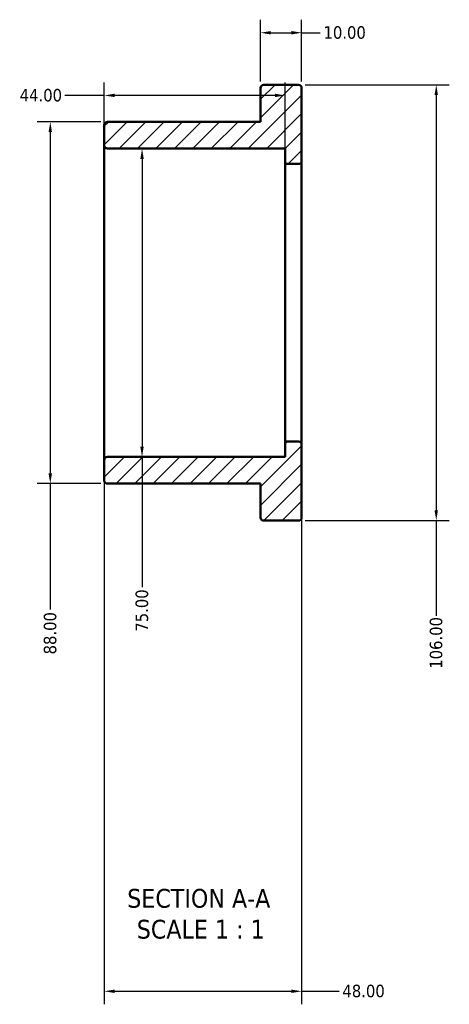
# Model space of a CAD drawing. Header units: millimetres. Extents: x -28 to 906, y -508 to 825.
# Tile 1 of 5: x 322 to 427, y -508 to -269. Entities that reach past the tile are written whole.
import ezdxf

# ---------------------------------------------------------------- set-up
doc = ezdxf.new("R2010")
doc.units = ezdxf.units.MM
for name, color, linetype, lineweight in [('Dimension (ANSI)', 7, 'Continuous', 25), ('Hatch (ANSI)', 7, 'Continuous', 18), ('Symbol (ANSI)', 7, 'Continuous', 25), ('Visible (ANSI)', 7, 'Continuous', 50)]:
    doc.layers.add(name, color=color, linetype=linetype, lineweight=lineweight)
doc.styles.add('Label Text (ANSI)', font='tahoma.ttf')
doc.styles.add('Note Text (ANSI)', font='tahoma.ttf')
doc.dimstyles.new('Default - mm (ANSI)', dxfattribs={"dimtxt": 3.048, "dimasz": 2.5, "dimexe": 3.175, "dimexo": 1.6002, "dimgap": 0.8, "dimtad": 0, "dimtoh": 1, "dimrnd": 1e-08, "dimzin": 4, "dimdsep": 46, "dimtxsty": 'Note Text (ANSI)', "dimcen": 0.09, "dimdle": 10, "dimclrd": 256, "dimclre": 256, "dimclrt": 256, "dimadec": 1, "dimazin": 1, "dimtfac": 1, "dimtofl": 0, "dimtmove": 0, "dimatfit": 3, "dimfxl": 1, "dimtolj": 1, "dimtzin": 4, "dimlwd": -1, "dimlwe": -1, "dimarcsym": 0})

# ---------------------------------------------------------------- blocks, each defined once
blk = doc.blocks.new('*D7')
at = {"layer": 'Defpoints', "color": 0, "transparency": 16777216}
for p in [(343.78, -293.48), (329.89, -381.48), (343.78, -381.48)]:
    blk.add_point(p, dxfattribs=at)
at = {"layer": 'Dimension (ANSI)', "transparency": 16777216}
for p, q in [((342.18, -293.48), (326.71, -293.48)), ((329.89, -295.98), (329.89, -378.98)), ((342.18, -381.48), (326.71, -381.48)), ((329.89, -381.48), (329.89, -412.12))]:
    blk.add_line(p, q, dxfattribs=at)
for points in [[(329.47, -295.98), (330.31, -295.98), (329.89, -293.48)], [(329.47, -378.98), (330.31, -378.98), (329.89, -381.48)]]:
    blk.add_solid(points, dxfattribs=at)
at = {"layer": 'Dimension (ANSI)', "transparency": 16777216, "insert": (328.3, -423.03), "char_height": 3.048, "attachment_point": 1, "rotation": 90, "style": 'Note Text (ANSI)'}
blk.add_mtext('\\A1;88.00', dxfattribs=at)
blk = doc.blocks.new('*D8')
at = {"layer": 'Defpoints', "color": 0, "transparency": 16777216}
for p in [(391.03, -371.98), (343.03, -375.73), (391.03, -504.98)]:
    blk.add_point(p, dxfattribs=at)
at = {"layer": 'Dimension (ANSI)', "transparency": 16777216}
for p, q in [((391.03, -373.58), (391.03, -508.15)), ((343.03, -377.33), (343.03, -508.15)), ((345.53, -504.98), (388.53, -504.98)), ((391.03, -504.98), (400.15, -504.98))]:
    blk.add_line(p, q, dxfattribs=at)
for points in [[(345.53, -504.56), (345.53, -505.39), (343.03, -504.98)], [(388.53, -504.56), (388.53, -505.39), (391.03, -504.98)]]:
    blk.add_solid(points, dxfattribs=at)
at = {"layer": 'Dimension (ANSI)', "transparency": 16777216, "insert": (400.95, -503.38), "char_height": 3.048, "attachment_point": 1, "style": 'Note Text (ANSI)'}
blk.add_mtext('\\A1;48.00', dxfattribs=at)
blk = doc.blocks.new('*D9')
at = {"layer": 'Defpoints', "color": 0, "transparency": 16777216}
for p in [(391.03, -271.8), (381.03, -285.23), (391.03, -285.23)]:
    blk.add_point(p, dxfattribs=at)
at = {"layer": 'Dimension (ANSI)', "transparency": 16777216}
for p, q in [((381.03, -283.63), (381.03, -268.63)), ((391.03, -283.63), (391.03, -268.63)), ((383.53, -271.8), (388.53, -271.8)), ((391.03, -271.8), (395.55, -271.8))]:
    blk.add_line(p, q, dxfattribs=at)
for points in [[(383.53, -271.38), (383.53, -272.22), (381.03, -271.8)], [(388.53, -271.38), (388.53, -272.22), (391.03, -271.8)]]:
    blk.add_solid(points, dxfattribs=at)
at = {"layer": 'Dimension (ANSI)', "transparency": 16777216, "insert": (396.35, -270.21), "char_height": 3.048, "attachment_point": 1, "style": 'Note Text (ANSI)'}
blk.add_mtext('\\A1;10.00', dxfattribs=at)
blk = doc.blocks.new('*D10')
at = {"layer": 'Defpoints', "color": 0, "transparency": 16777216}
for p in [(343.03, -287.05), (343.03, -299.23), (387.03, -303.73)]:
    blk.add_point(p, dxfattribs=at)
at = {"layer": 'Dimension (ANSI)', "transparency": 16777216}
for p, q in [((343.03, -297.63), (343.03, -283.87)), ((387.03, -302.13), (387.03, -283.87)), ((343.03, -287.05), (333.42, -287.05)), ((384.53, -287.05), (345.53, -287.05))]:
    blk.add_line(p, q, dxfattribs=at)
for points in [[(345.53, -286.63), (345.53, -287.46), (343.03, -287.05)], [(384.53, -286.63), (384.53, -287.46), (387.03, -287.05)]]:
    blk.add_solid(points, dxfattribs=at)
at = {"layer": 'Dimension (ANSI)', "transparency": 16777216, "insert": (322.45, -285.46), "char_height": 3.048, "attachment_point": 1, "style": 'Note Text (ANSI)'}
blk.add_mtext('\\A1;44.00', dxfattribs=at)
blk = doc.blocks.new('*D11')
at = {"layer": 'Defpoints', "color": 0, "transparency": 16777216}
for p in [(352.21, -299.98), (352.21, -374.98), (352.21, -374.98)]:
    blk.add_point(p, dxfattribs=at)
at = {"layer": 'Dimension (ANSI)', "transparency": 16777216}
for p, q in [((352.21, -302.48), (352.21, -372.48)), ((352.21, -374.98), (352.21, -406.65))]:
    blk.add_line(p, q, dxfattribs=at)
for points in [[(351.79, -302.48), (352.62, -302.48), (352.21, -299.98)], [(351.79, -372.48), (352.62, -372.48), (352.21, -374.98)]]:
    blk.add_solid(points, dxfattribs=at)
at = {"layer": 'Dimension (ANSI)', "transparency": 16777216, "insert": (350.62, -417.5), "char_height": 3.048, "attachment_point": 1, "rotation": 90, "style": 'Note Text (ANSI)'}
blk.add_mtext('\\A1;75.00', dxfattribs=at)
blk = doc.blocks.new('*D12')
at = {"layer": 'Defpoints', "color": 0, "transparency": 16777216}
for p in [(390.28, -284.48), (390.28, -390.48), (423.77, -390.48)]:
    blk.add_point(p, dxfattribs=at)
at = {"layer": 'Dimension (ANSI)', "transparency": 16777216}
for p, q in [((391.88, -284.48), (426.95, -284.48)), ((423.77, -286.98), (423.77, -387.98)), ((391.88, -390.48), (426.95, -390.48)), ((423.77, -390.48), (423.77, -413.64))]:
    blk.add_line(p, q, dxfattribs=at)
for points in [[(423.35, -286.98), (424.19, -286.98), (423.77, -284.48)], [(423.35, -387.98), (424.19, -387.98), (423.77, -390.48)]]:
    blk.add_solid(points, dxfattribs=at)
at = {"layer": 'Dimension (ANSI)', "transparency": 16777216, "insert": (422.18, -426.52), "char_height": 3.048, "attachment_point": 1, "rotation": 90, "style": 'Note Text (ANSI)'}
blk.add_mtext('\\A1;106.00', dxfattribs=at)

msp = doc.modelspace()

# ---------------------------------------------------------------- hatches: boundary and pattern name
at = {"layer": 'Hatch (ANSI)'}
h = msp.add_hatch(dxfattribs=at)
h.set_pattern_fill('ANSI31', color=256, scale=25.4, style=0)
h.set_pattern_definition([(45, (0, 0), (-2.245064, 2.245064), [])])
edge = h.paths.add_edge_path()
edge.add_ellipse((390.281, -302.976), major_axis=(0, -0.75), ratio=1, start_angle=0, end_angle=90)
edge.add_line((391.031, -302.976), (391.031, -285.226))
edge.add_ellipse((390.281, -285.226), major_axis=(0.75, 0), ratio=1, start_angle=0, end_angle=90)
edge.add_line((390.281, -284.476), (381.781, -284.476))
edge.add_ellipse((381.781, -285.226), major_axis=(0, 0.75), ratio=1, start_angle=0, end_angle=90)
edge.add_line((381.031, -285.226), (381.031, -293.476))
edge.add_line((381.031, -293.476), (343.781, -293.476))
edge.add_ellipse((343.781, -294.226), major_axis=(0, 0.75), ratio=1, start_angle=0, end_angle=90)
edge.add_line((343.031, -294.226), (343.031, -299.226))
edge.add_ellipse((343.781, -299.226), major_axis=(-0.75, 0), ratio=1, start_angle=0, end_angle=90)
edge.add_line((343.781, -299.976), (387.031, -299.976))
edge.add_line((387.031, -299.976), (387.031, -303.726))
edge.add_line((387.031, -303.726), (390.281, -303.726))
edge = h.paths.add_edge_path()
edge.add_ellipse((390.281, -371.976), major_axis=(0.75, 0), ratio=1, start_angle=0, end_angle=90)
edge.add_line((390.281, -371.226), (387.031, -371.226))
edge.add_line((387.031, -371.226), (387.031, -374.976))
edge.add_line((387.031, -374.976), (343.781, -374.976))
edge.add_ellipse((343.781, -375.726), major_axis=(0, 0.75), ratio=1, start_angle=0, end_angle=90)
edge.add_line((343.031, -375.726), (343.031, -380.726))
edge.add_ellipse((343.781, -380.726), major_axis=(-0.75, 0), ratio=1, start_angle=0, end_angle=90)
edge.add_line((343.781, -381.476), (381.031, -381.476))
edge.add_line((381.031, -381.476), (381.031, -389.726))
edge.add_ellipse((381.781, -389.726), major_axis=(-0.75, 0), ratio=1, start_angle=0, end_angle=90)
edge.add_line((381.781, -390.476), (390.281, -390.476))
edge.add_ellipse((390.281, -389.726), major_axis=(0, -0.75), ratio=1, start_angle=0, end_angle=90)
edge.add_line((391.031, -389.726), (391.031, -371.976))

# ---------------------------------------------------------------- linework, layer by layer
at = {"layer": 'Visible (ANSI)'}
for p, q in [((390.281, -284.476), (381.781, -284.476)), ((381.031, -285.226), (381.031, -293.476)), ((391.031, -302.976), (391.031, -285.226)), ((343.031, -294.226), (343.031, -299.226)), ((381.031, -293.476), (343.781, -293.476)), ((343.031, -299.226), (343.031, -375.726)), ((343.781, -299.976), (387.031, -299.976)), ((387.031, -299.976), (387.031, -303.726)), ((387.031, -303.726), (390.281, -303.726)), ((387.031, -303.726), (387.031, -371.226)), ((391.031, -371.976), (391.031, -302.976)), ((390.281, -371.226), (387.031, -371.226)), ((387.031, -371.226), (387.031, -374.976)), ((391.031, -389.726), (391.031, -371.976)), ((343.031, -375.726), (343.031, -380.726)), ((387.031, -374.976), (343.781, -374.976)), ((343.781, -381.476), (381.031, -381.476)), ((381.031, -381.476), (381.031, -389.726)), ((381.781, -390.476), (390.281, -390.476))]:
    msp.add_line(p, q, dxfattribs=at)
for centre, start, end in [((381.781, -285.226), 90, 180), ((390.281, -285.226), 0, 90), ((343.781, -294.226), 90, 180), ((343.781, -299.226), 180, 270), ((390.281, -302.976), 270, 0), ((390.281, -371.976), 0, 90), ((343.781, -375.726), 90, 180), ((343.781, -380.726), 180, 270), ((381.781, -389.726), 180, 270), ((390.281, -389.726), 270, 0)]:
    msp.add_arc(centre, 0.75, start, end, dxfattribs=at)

# ---------------------------------------------------------------- texts
at = {"layer": 'Symbol (ANSI)', "char_height": 4.572, "attachment_point": 7, "style": 'Label Text (ANSI)'}
for s, insert in [('SECTION A-A', (348.607, -484.74)), ('SCALE 1 : 1', (350.926, -492.253))]:
    msp.add_mtext(s, dxfattribs=dict(at, insert=insert))

# ---------------------------------------------------------------- dimensions: what is measured, and where the dimension line sits
at = {"layer": 'Dimension (ANSI)'}
for base, p1, p2, angle, override, picture, middle in [((391.031, -271.8), (381.031, -285.226), (391.031, -285.226), 180, {"dimtoh": 0, "dimdec": 2, "dimtp": 0, "dimtm": 0, "dimtdec": 2, "dimatfit": 2}, '*D9', (401.245, -271.8)), ((423.771, -390.476), (390.281, -284.476), (390.281, -390.476), 270, {"dimtoh": 0, "dimdec": 2, "dimtp": 0, "dimtm": 0, "dimtdec": 2, "dimatfit": 2}, '*D12', (423.771, -420.476)), ((329.889, -381.476), (343.781, -293.476), (343.781, -381.476), 90, {"dimtoh": 0, "dimdec": 2, "dimtp": 0, "dimtm": 0, "dimtdec": 2, "dimatfit": 2}, '*D7', (329.889, -417.976)), ((352.206, -374.976), (352.206, -299.976), (352.206, -374.976), 270, {"dimtoh": 0, "dimdec": 2, "dimse1": 1, "dimse2": 1, "dimtp": 0, "dimtm": 0, "dimtdec": 2, "dimatfit": 2}, '*D11', (352.206, -412.476))]:
    dim = msp.add_linear_dim(base=base, p1=p1, p2=p2, angle=angle, dimstyle='Default - mm (ANSI)', override=override, dxfattribs=at)
    dim.commit()
    dim.dimension.update_dxf_attribs({"geometry": picture, "text_midpoint": middle, "dimtype": 160})
for base, p1, p2, picture, middle in [((343.031, -287.048), (387.031, -303.726), (343.031, -299.226), '*D10', (327.531, -287.048)), ((391.031, -504.976), (343.031, -375.726), (391.031, -371.976), '*D8', (406.031, -504.976))]:
    dim = msp.add_linear_dim(base=base, p1=p1, p2=p2, dimstyle='Default - mm (ANSI)', override={"dimtoh": 0, "dimdec": 2, "dimtp": 0, "dimtm": 0, "dimtdec": 2, "dimatfit": 2}, dxfattribs=at)
    dim.commit()
    dim.dimension.update_dxf_attribs({"geometry": picture, "text_midpoint": middle, "dimtype": 160})

doc.saveas('drawing.dxf')
